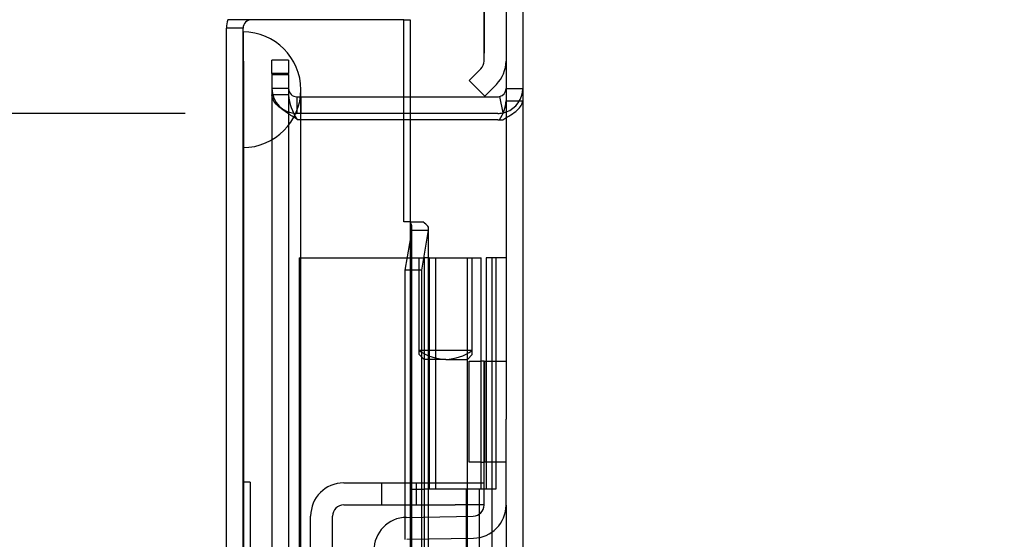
# Model space of a CAD drawing. Header units: inches. Extents: x 1 to 240, y -1 to 159.
# Tile 57 of 63: x 113.75 to 118.01, y 93.87 to 96.12. Entities that reach past the tile are written whole.
import ezdxf
from ezdxf.enums import TextEntityAlignment as Align
from ezdxf.lldxf.tags import DXFTag

# ---------------------------------------------------------------- set-up
doc = ezdxf.new("R2010")
doc.units = ezdxf.units.IN
doc.header["$MEASUREMENT"] = 0
for name, color, linetype in [('COM42667', 7, 'Continuous'), ('COM42780', 7, 'Continuous'), ('COM48588', 7, 'Continuous'), ('COM48600', 7, 'Continuous'), ('COM48614', 7, 'Continuous'), ('COM70220', 7, 'Continuous'), ('Default', 7, 'Continuous'), ('HNG10620-26B', 7, 'Continuous'), ('HNG10620-26C', 7, 'Continuous'), ('HNG10620-26P', 7, 'Continuous'), ('QLB20184', 7, 'Continuous')]:
    doc.layers.add(name, color=color, linetype=linetype)
doc.styles.add('SEACAD_Times_New_Roman', font='times.ttf')
tags = doc.linetypes.add('HIDDEN2', pattern=[0.1875, 0.125, -0.0625]).pattern_tags.tags
tags[6:7] = [DXFTag(74, 4), DXFTag(75, 0), DXFTag(340, '0'), DXFTag(46, 0.0), DXFTag(50, 0.0), DXFTag(44, 0.0), DXFTag(45, 0.0)]
tags[4:5] = [DXFTag(74, 4), DXFTag(75, 0), DXFTag(340, '0'), DXFTag(46, 0.0), DXFTag(50, 0.0), DXFTag(44, 0.0), DXFTag(45, 0.0)]
doc.dimstyles.new('HAMMOND_(STH_-_240x160)', dxfattribs={"dimtxt": 1, "dimasz": 1.25, "dimexe": 0.5, "dimexo": 0.5, "dimgap": 0.25, "dimtad": 0, "dimtih": 1, "dimtoh": 1, "dimlfac": 0.125, "dimzin": 0, "dimdsep": 46, "dimtxsty": 'SEACAD_Times_New_Roman', "dimblk1": '_SE_FILLED', "dimblk2": '_SE_FILLED', "dimsah": 1, "dimcen": 0.5, "dimadec": 0, "dimazin": 0, "dimtfac": 0.8, "dimtofl": 0, "dimtmove": 0, "dimatfit": 3, "dimfxl": 1, "dimtolj": 1, "dimtzin": 0, "dimarcsym": 0})

# ---------------------------------------------------------------- blocks, each defined once
blk = doc.blocks.new('SE9')
at = {"layer": 'COM42667', "color": 7, "linetype": 'Continuous'}
for p, q in [((115.1538, 94.1141), (115.6363, 94.1141)), ((115.6363, 94.1141), (115.7613, 94.1141)), ((115.1538, 94.0191), (115.6363, 94.0191)), ((115.7613, 94.0191), (115.6363, 94.0191)), ((115.0108, 93.0796), (115.0108, 93.9711)), ((115.1058, 93.0796), (115.1058, 93.9711))]:
    blk.add_line(p, q, dxfattribs=at)
at = {"layer": 'COM42667', "color": 7, "linetype": 'HIDDEN2'}
for p, q in [((115.3168, 94.1141), (115.3168, 94.0191)), ((115.4693, 94.0191), (115.4693, 94.1141))]:
    blk.add_line(p, q, dxfattribs=at)
at = {"layer": 'COM42667', "color": 7, "linetype": 'Continuous'}
for radius in [0.143, 0.048]:
    blk.add_arc((115.1538, 93.9711), radius, 90, 180, dxfattribs=at)
at = {"layer": 'COM42780', "color": 7, "linetype": 'Continuous'}
for p, q in [((115.7613, 95.9391), (115.7613, 96.8374)), ((115.6968, 95.8548), (115.7472, 95.9052)), ((115.764, 95.7876), (115.6968, 95.8548)), ((115.764, 95.7876), (115.8144, 95.838)), ((115.6968, 94.2036), (115.6968, 94.6406)), ((115.6968, 94.6406), (115.7472, 94.6406)), ((115.7613, 94.6406), (115.7472, 94.6406)), ((115.7613, 94.3906), (115.7613, 94.6406)), ((115.7613, 94.6406), (115.8563, 94.6406)), ((115.8563, 94.5964), (115.8563, 94.3906)), ((115.7613, 94.0184), (115.7613, 94.3906)), ((115.8563, 94.0184), (115.8563, 94.3906)), ((115.7472, 94.2036), (115.6968, 94.2036)), ((115.7472, 94.2036), (115.7613, 94.2036)), ((115.4248, 93.9653), (115.7141, 93.9704)), ((115.4265, 93.8703), (115.7158, 93.8754))]:
    blk.add_line(p, q, dxfattribs=at)
at = {"layer": 'COM42780', "color": 7, "linetype": 'HIDDEN2'}
for p, q in [((115.7623, 96.2226), (115.7623, 96.0607)), ((115.7623, 96.0607), (115.7613, 96.0607)), ((115.7623, 96.0607), (115.7623, 96.0325)), ((115.7623, 96.0325), (115.7613, 96.0325)), ((115.7623, 96.0325), (115.7623, 95.9726)), ((115.7623, 95.9726), (115.7613, 95.9726)), ((115.764, 94.2036), (115.764, 94.6406)), ((115.8563, 94.2036), (115.7613, 94.2036))]:
    blk.add_line(p, q, dxfattribs=at)
at = {"layer": 'COM42780', "color": 7, "linetype": 'Continuous'}
for centre, radius, start, end in [((115.7133, 95.9391), 0.048, 315, 0), ((115.7133, 95.9391), 0.143, 315, 0), ((115.7133, 94.0184), 0.048, 271, 0), ((115.7133, 94.0184), 0.143, 271, 0), ((115.4273, 93.8223), 0.143, 91, 180)]:
    blk.add_arc(centre, radius, start, end, dxfattribs=at)
at = {"layer": 'COM48588', "color": 7, "linetype": 'HIDDEN2'}
for p, q in [((114.9153, 95.9424), (114.8433, 95.9424)), ((114.8433, 95.8854), (114.8433, 95.9424)), ((114.9153, 95.9424), (114.9153, 95.8854)), ((114.9153, 95.8204), (114.8433, 95.8204)), ((114.9513, 95.7844), (114.9683, 95.7844)), ((114.9513, 95.7844), (114.9513, 95.7124)), ((114.9683, 95.7844), (115.4133, 95.7844)), ((114.9683, 95.7844), (114.9683, 95.7124)), ((115.8563, 95.8204), (115.9283, 95.8204)), ((114.9683, 95.7124), (114.9513, 95.7124)), ((115.4133, 95.7124), (114.9683, 95.7124))]:
    blk.add_line(p, q, dxfattribs=at)
at = {"layer": 'COM48588', "color": 7, "linetype": 'Continuous'}
for p, q in [((115.4133, 95.7844), (115.8203, 95.7844)), ((115.8277, 95.7851), (115.8424, 95.7146)), ((115.8203, 95.7124), (115.4133, 95.7124))]:
    blk.add_line(p, q, dxfattribs=at)
at = {"layer": 'COM48588', "color": 7, "linetype": 'HIDDEN2'}
for centre, radius, start, end in [((114.9513, 95.8204), 0.108, 180, 270), ((114.9513, 95.8204), 0.036, 180, 270), ((115.8203, 95.8204), 0.108, 289.7634, 0)]:
    blk.add_arc(centre, radius, start, end, dxfattribs=at)
at = {"layer": 'COM48588', "color": 7, "linetype": 'Continuous'}
for radius, start, end in [(0.036, 270, 281.8196), (0.036, 281.8197, 359.9999), (0.108, 270, 281.8196), (0.108, 281.8196, 289.7634)]:
    blk.add_arc((115.8203, 95.8204), radius, start, end, dxfattribs=at)
at = {"layer": 'COM48600', "color": 7, "linetype": 'Continuous'}
for p, q in [((114.6463, 89.369), (114.6463, 96.0819)), ((114.7543, 96.1178), (114.6525, 96.1178)), ((115.4133, 96.1178), (114.7543, 96.1178)), ((115.4133, 96.1178), (115.4413, 96.1178)), ((115.4133, 95.2428), (115.4133, 96.1178)), ((115.4413, 96.1178), (115.4413, 95.7844)), ((115.4413, 95.7124), (115.4413, 95.6854)), ((115.4409, 95.2428), (115.4133, 95.2428)), ((115.4409, 95.2428), (115.496, 95.2428)), ((115.4487, 95.2073), (115.4188, 95.0347)), ((115.4487, 95.2073), (115.5197, 95.2073)), ((115.5197, 95.2073), (115.4897, 95.0347)), ((115.5213, 94.1141), (115.5213, 95.2144)), ((115.4188, 95.0347), (115.4188, 94.1141)), ((115.4897, 95.0347), (115.4188, 95.0347)), ((115.4897, 95.0347), (115.4897, 94.1141)), ((115.4188, 94.0191), (115.4188, 93.9651)), ((115.4897, 94.0191), (115.4897, 93.9664)), ((115.5213, 93.967), (115.5213, 94.0191)), ((115.4897, 93.8714), (115.4897, 93.6474)), ((115.5213, 93.6474), (115.5213, 93.872))]:
    blk.add_line(p, q, dxfattribs=at)
at = {"layer": 'COM48600', "color": 7, "linetype": 'HIDDEN2'}
for p, q in [((114.7183, 96.0819), (114.6463, 96.0819)), ((114.7183, 95.6823), (114.7183, 96.0819)), ((115.4413, 95.7844), (115.4413, 95.7124)), ((115.4413, 95.6854), (115.4413, 68.4894)), ((115.4493, 68.9603), (115.4493, 95.2144)), ((115.4188, 94.1141), (115.4188, 94.0191)), ((115.4897, 94.1141), (115.4897, 94.0191)), ((115.5213, 94.0191), (115.5213, 94.1141)), ((115.4188, 93.9651), (115.4188, 93.8696)), ((115.4897, 93.9664), (115.4897, 93.8714)), ((115.5213, 93.872), (115.5213, 93.967))]:
    blk.add_line(p, q, dxfattribs=at)
at = {"layer": 'COM48600', "color": 7, "linetype": 'Continuous'}
for centre, radius, start, end in [((114.7543, 96.0819), 0.108, 160.5288, 180), ((115.3958, 95.2142), 0.0534, 352.6265, 32.4219)]:
    blk.add_arc(centre, radius, start, end, dxfattribs=at)
at = {"layer": 'COM48600', "color": 7, "linetype": 'HIDDEN2'}
blk.add_arc((114.7543, 96.0819), 0.036, 90, 180, dxfattribs=at)
at = {"layer": 'COM48600', "color": 7, "linetype": 'Continuous'}
blk.add_ellipse((114.7543, 96.0819), major_axis=(0.108, 0), ratio=0.997813, start_param=2.801756, end_param=3.141593, dxfattribs=at)
at = {"layer": 'COM48600', "color": 7, "linetype": 'HIDDEN2'}
blk.add_ellipse((114.7543, 96.0819), major_axis=(0.036, 0), ratio=0.997813, start_param=1.570796, end_param=3.141593, dxfattribs=at)
at = {"layer": 'COM48600', "color": 7, "linetype": 'Continuous'}
blk.add_open_spline([(115.5197, 95.2073), (115.5224, 95.2132), (115.5217, 95.2191), (115.5136, 95.231), (115.5061, 95.2369), (115.496, 95.2428)], degree=3, knots=[0, 0, 0, 0, 0.5, 0.5, 1, 1, 1, 1], dxfattribs=at)
at = {"layer": 'COM48614', "color": 7, "linetype": 'Continuous'}
for p, q in [((115.8563, 96.9733), (115.8563, 94.5964)), ((115.8203, 95.6854), (115.4133, 95.6854)), ((115.8203, 95.6854), (115.8277, 95.6854)), ((115.8563, 94.0184), (115.8563, 93.0324))]:
    blk.add_line(p, q, dxfattribs=at)
at = {"layer": 'COM48614', "color": 7, "linetype": 'HIDDEN2'}
for p, q in [((115.9283, 96.9733), (115.9283, 67.2014)), ((114.8433, 95.8854), (114.8433, 95.8803)), ((114.9153, 95.8854), (114.8433, 95.8854)), ((114.8433, 95.8803), (114.8433, 68.2944)), ((114.8433, 95.8803), (114.9153, 95.8803)), ((114.9153, 95.8803), (114.9153, 95.8854)), ((114.9153, 95.8803), (114.9153, 68.2944)), ((114.9153, 95.7923), (114.8433, 95.7923)), ((115.8563, 95.7675), (115.9283, 95.7675)), ((114.9533, 95.6854), (114.9513, 95.6877)), ((115.4133, 95.6854), (114.9533, 95.6854)), ((115.8277, 95.6854), (115.8425, 95.6854))]:
    blk.add_line(p, q, dxfattribs=at)
blk.add_arc((115.135, 95.8094), 0.2204, 184.432, 213.5235, dxfattribs=at)
at = {"layer": 'COM48614', "color": 7, "linetype": 'Continuous'}
blk.add_arc((115.6955, 95.7774), 0.1611, 325.1433, 356.4872, dxfattribs=at)
at = {"layer": 'COM48614', "color": 7, "linetype": 'HIDDEN2'}
for points in [[(114.9513, 95.6877), (114.9372, 95.6964), (114.923, 95.7051), (114.8969, 95.7226), (114.8849, 95.7313), (114.8649, 95.7487), (114.8569, 95.7574), (114.8461, 95.7749), (114.8433, 95.7836), (114.8433, 95.7923)], [(115.8425, 95.6854), (115.8545, 95.6922), (115.8661, 95.6991), (115.887, 95.7128), (115.8964, 95.7196), (115.9119, 95.7333), (115.918, 95.7402), (115.9262, 95.7538), (115.9283, 95.7607), (115.9283, 95.7675)]]:
    blk.add_open_spline(points, degree=3, knots=[0, 0, 0, 0, 0.25, 0.25, 0.5, 0.5, 0.75, 0.75, 1, 1, 1, 1], dxfattribs=at)
at = {"layer": 'COM70220', "color": 7, "linetype": 'HIDDEN2'}
for p, q in [((114.7193, 95.5649), (114.7193, 96.0639)), ((114.7203, 96.0639), (114.7193, 96.0639)), ((114.7203, 95.5649), (114.7203, 96.0639)), ((114.7223, 95.8149), (114.7203, 96.0639)), ((114.7203, 95.5659), (114.7223, 95.8149)), ((114.7223, 95.5649), (114.7223, 95.8149)), ((114.9683, 95.5649), (114.9683, 95.8149)), ((114.7183, 95.5649), (114.7183, 95.6823)), ((114.7183, 68.6099), (114.7183, 95.5649)), ((114.7193, 95.5659), (114.7203, 95.5659)), ((114.7193, 68.6099), (114.7193, 95.5649)), ((114.7203, 68.6099), (114.7203, 95.5649)), ((114.7223, 68.6099), (114.7223, 95.5649)), ((114.9683, 68.6099), (114.9683, 95.5649))]:
    blk.add_line(p, q, dxfattribs=at)
for start, end in [(0, 90), (270, 0)]:
    blk.add_arc((114.7183, 95.8149), 0.25, start, end, dxfattribs=at)
at = {"layer": 'HNG10620-26B', "color": 7, "linetype": 'HIDDEN2'}
for p, q in [((115.7878, 95.0874), (115.7701, 95.0874)), ((115.7701, 95.0874), (115.7701, 94.0874)), ((115.7963, 95.0874), (115.7878, 95.0874)), ((115.7963, 69.0874), (115.7963, 95.0874)), ((115.8563, 95.0874), (115.7963, 95.0874)), ((115.8125, 95.0874), (115.8125, 94.0874)), ((115.7419, 94.0874), (115.5013, 94.0874)), ((115.6846, 93.0874), (115.6846, 94.0874)), ((115.7419, 93.0874), (115.7419, 94.0874)), ((115.7701, 94.0874), (115.7475, 94.0874)), ((115.8125, 94.0874), (115.7701, 94.0874))]:
    blk.add_line(p, q, dxfattribs=at)
at = {"layer": 'HNG10620-26C', "color": 7, "linetype": 'HIDDEN2'}
for p, q in [((114.9613, 95.0874), (115.4123, 95.0874)), ((114.9613, 95.0874), (114.9613, 69.0874)), ((115.4123, 95.0874), (115.5013, 95.0874)), ((115.5013, 95.0874), (115.5013, 69.0874)), ((115.5233, 95.0874), (115.5233, 94.0874)), ((115.5233, 95.0874), (115.7488, 95.0874)), ((115.5513, 95.0874), (115.5513, 94.0874)), ((115.6888, 94.0874), (115.6888, 95.0874)), ((115.7488, 94.0874), (115.7488, 95.0874)), ((115.4413, 94.0874), (115.5013, 94.0874)), ((115.7475, 94.0874), (115.5233, 94.0874))]:
    blk.add_line(p, q, dxfattribs=at)
at = {"layer": 'HNG10620-26P', "color": 7, "linetype": 'HIDDEN2'}
for p, q in [((115.48, 94.6868), (115.48, 95.0874)), ((115.5233, 95.0874), (115.5013, 95.0874)), ((115.71, 94.6868), (115.71, 95.0874)), ((115.48, 94.6697), (115.48, 94.6868)), ((115.71, 94.6868), (115.48, 94.6868)), ((115.71, 94.6697), (115.71, 94.6868)), ((115.48, 94.6698), (115.5013, 94.6485)), ((115.595, 94.6485), (115.5013, 94.6485)), ((115.595, 94.6485), (115.6888, 94.6485)), ((115.6888, 94.6485), (115.7101, 94.6698)), ((115.6888, 69.0874), (115.6888, 94.6485))]:
    blk.add_line(p, q, dxfattribs=at)
for centre, start, end in [((115.6015, 94.8593), 234.8575, 268.2595), ((115.5887, 94.8593), 271.7375, 305.1456)]:
    blk.add_arc(centre, 0.2109, start, end, dxfattribs=at)
at = {"layer": 'QLB20184', "color": 7, "linetype": 'HIDDEN2'}
for q in [(114.7183, 94.1179), (114.7483, 93.7429)]:
    blk.add_line((114.7483, 94.1179), q, dxfattribs=at)
blk = doc.blocks.new('DMBLK2207')
at = {"layer": 'Default', "linetype": 'Continuous'}
for points in [[(108.2683, 94.4624), (108.685, 94.4624), (108.4767, 95.7124)], [(108.2683, 69.7394), (108.4767, 68.4894), (108.685, 69.7394)]]:
    blk.add_hatch(color=7, dxfattribs=at).paths.add_polyline_path(points)
at = {"layer": 'Default', "color": 7, "linetype": 'Continuous'}
for p, q in [((114.4683, 95.7124), (107.9767, 95.7124)), ((108.4767, 85.019), (108.4767, 95.7124)), ((108.4767, 68.4894), (108.4767, 80.319)), ((114.8868, 68.4894), (107.9767, 68.4894))]:
    blk.add_line(p, q, dxfattribs=at)
at = {"layer": 'Default', "color": 7, "linetype": 'Continuous', "style": 'SEACAD_Times_New_Roman'}
for s, p in [('27.22', (106.7705, 84.669)), ('DOOR', (106.3795, 83.169)), ('OPENING', (105.2302, 81.669))]:
    blk.add_text(s, height=1, dxfattribs=at).set_placement(p, align=Align.TOP_LEFT)
blk = doc.blocks.new('_SE_FILLED')
at = {"color": 0}
blk.add_line((0, 0), (-1, 0), dxfattribs=at)
blk.add_solid([(0, 0), (-1, -0.1665), (-1, 0.1665), (0, 0)], dxfattribs=at)
blk = doc.blocks.new('DMBLK2208')
at = {"layer": 'Default', "linetype": 'Continuous'}
for points in [[(115.9323, 102.4689), (114.6823, 102.2605), (115.9323, 102.0522)], [(129.5973, 102.4689), (129.5973, 102.0522), (130.8473, 102.2605)]]:
    blk.add_hatch(color=7, dxfattribs=at).paths.add_polyline_path(points)
at = {"layer": 'Default', "color": 7, "linetype": 'Continuous'}
for p, q in [((114.6823, 96.5819), (114.6823, 102.7605)), ((130.8473, 96.0874), (130.8473, 102.7605)), ((119.5475, 102.2605), (114.6823, 102.2605)), ((130.8473, 102.2605), (125.9821, 102.2605))]:
    blk.add_line(p, q, dxfattribs=at)
at = {"layer": 'Default', "color": 7, "linetype": 'Continuous', "style": 'SEACAD_Times_New_Roman'}
for s, p in [('16.17', (121.0586, 102.7605)), ('USABEL', (119.8975, 101.2605)), ('DEPTH', (120.3833, 99.7605))]:
    blk.add_text(s, height=1, dxfattribs=at).set_placement(p, align=Align.TOP_LEFT)

msp = doc.modelspace()

# ---------------------------------------------------------------- block references
at = {"layer": 'Default'}
msp.add_blockref('SE9', (0, 0), dxfattribs=at)

# ---------------------------------------------------------------- dimensions: what is measured, and where the dimension line sits
at = {"layer": 'Default', "color": 7, "linetype": 'Continuous'}
dim = msp.add_linear_dim(base=(114.6822968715, 102.2605406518), p1=(130.8472968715, 95.5873595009), p2=(114.6822968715, 96.0818595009), text='\\A1;<>\\PUSABEL\\XDEPTH', dimstyle='HAMMOND_(STH_-_240x160)', override={"dimlfac": 1}, dxfattribs=at)
dim.commit()
dim.dimension.update_dxf_attribs({"geometry": 'DMBLK2208', "text_midpoint": (122.7647967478, 102.2605406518), "dimtype": 160})
dim = msp.add_linear_dim(base=(108.4767, 95.7124), p1=(115.3868, 68.4894), p2=(115.8203, 95.7124), angle=90, text='\\A1;<>\\PDOOR\\XOPENING', dimstyle='HAMMOND_(STH_-_240x160)', override={"dimlfac": 1}, dxfattribs=at)
dim.commit()
dim.dimension.update_dxf_attribs({"geometry": 'DMBLK2207', "text_midpoint": (108.4767, 84.169), "dimtype": 160})

doc.saveas('drawing.dxf')
